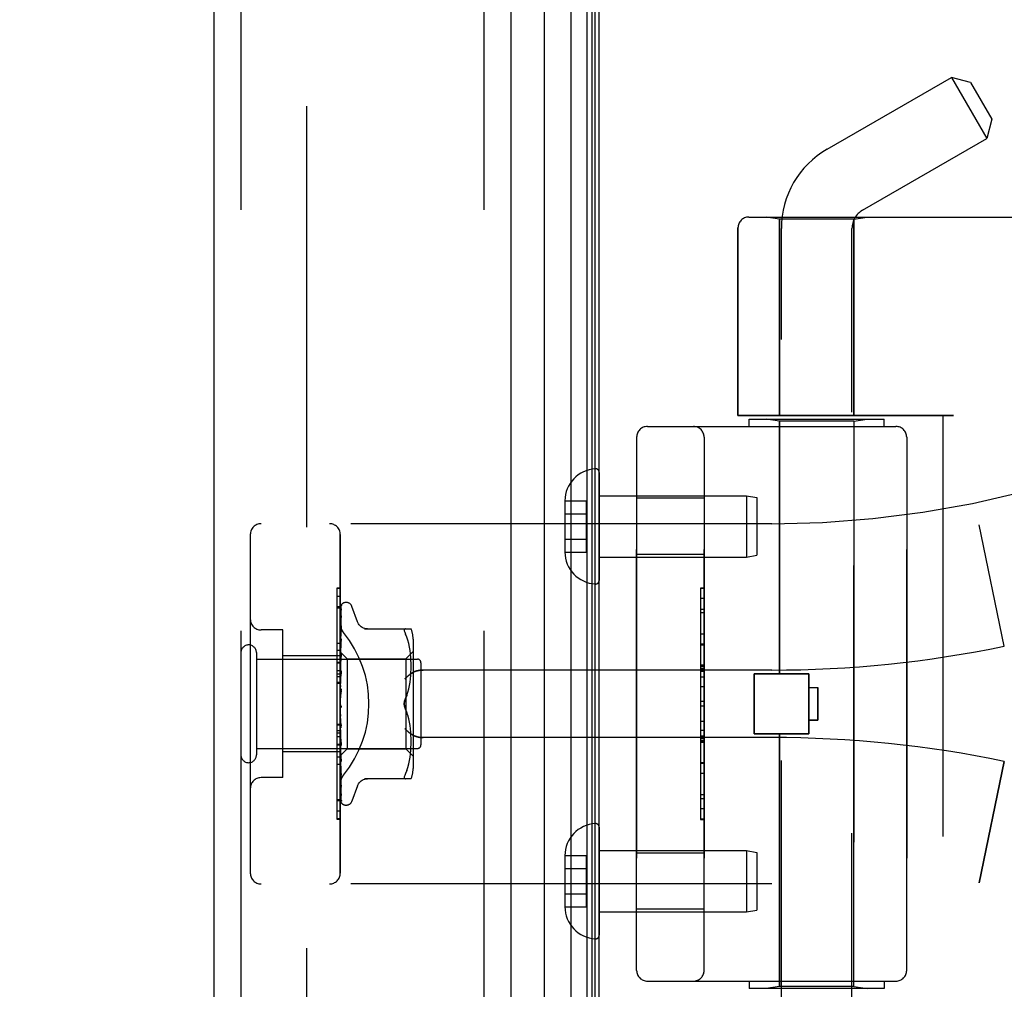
# Model space of a CAD drawing. Header units: inches. Extents: x 0 to 212, y 0 to 138.
# Tile 254 of 256: x 109.89 to 112.63, y 75.9 to 78.6. Entities that reach past the tile are written whole.
import ezdxf

# ---------------------------------------------------------------- set-up
doc = ezdxf.new("R2010")
doc.units = ezdxf.units.IN
doc.header["$LTSCALE"] = 11.6875
doc.header["$MEASUREMENT"] = 0
doc.linetypes.add('HIDDEN', pattern=[0.2, 0.1, -0.1])
doc.layers.get('0').update_dxf_attribs({"linetype": 'CONTINUOUS'})
for name, color, linetype in [('DEFAULT_2', 8, 'HIDDEN'), ('DIMENSIONS', 7, 'CONTINUOUS'), ('LEFTHAND_DOOR_ASSEMBLY', 7, 'CONTINUOUS'), ('RIGHTHAND_DOOR_ASSEMBLY', 7, 'CONTINUOUS')]:
    doc.layers.add(name, color=color, linetype=linetype)
doc.styles.get("Standard").update_dxf_attribs({"font": 'arial.ttf'})
doc.dimstyles.new('DIMSTYLE_1', dxfattribs={"dimtxt": 0.9375, "dimasz": 1.25, "dimexe": 0.09, "dimexo": 0.07, "dimgap": 0.0375, "dimtad": 0, "dimtih": 1, "dimtoh": 1, "dimzin": 4, "dimdsep": 46, "dimtxsty": 'Standard', "dimblk": '_FILLED', "dimblk1": '_FILLED', "dimblk2": '_FILLED', "dimcen": 0.09, "dimadec": 3, "dimazin": 1, "dimtfac": 1, "dimtdec": 3, "dimtofl": 0, "dimtmove": 0, "dimatfit": 3, "dimldrblk": '_FILLED', "dimfxl": 0, "dimtolj": 1, "dimtzin": 4, "dimarcsym": 0})

# ---------------------------------------------------------------- blocks, each defined once
blk = doc.blocks.new('_FILLED')
at = {"color": 0, "linetype": 'ByBlock'}
blk.add_solid([(0, 0), (-1, 0.2), (-1, -0.2)], dxfattribs=at)
blk = doc.blocks.new('*D12')
at = {"layer": 'DIMENSIONS', "color": 2, "linetype": 'Continuous'}
for p, q in [((110.7307, 98.3208), (106.2544, 98.3208)), ((107.3794, 98.3208), (107.3794, 69.2583)), ((107.3794, 38.3208), (107.3794, 67.3833)), ((110.7417, 38.3208), (106.2544, 38.3208))]:
    blk.add_line(p, q, dxfattribs=at)
at = {"layer": 'DIMENSIONS', "color": 2, "linetype": 'Continuous', "xscale": 1.25, "yscale": 1.25, "zscale": 1.25}
for p, rotation in [((107.3794, 98.3208), 90), ((107.3794, 38.3208), 270)]:
    blk.add_blockref('_FILLED', p, dxfattribs=dict(at, rotation=rotation))
at = {"layer": 'DIMENSIONS', "color": 2, "linetype": 'Continuous', "insert": (107.3794, 68.7896), "char_height": 0.9375, "width": 3.276022, "attachment_point": 2, "line_spacing_factor": 0.9}
blk.add_mtext('60.00', dxfattribs=at)

msp = doc.modelspace()

# ---------------------------------------------------------------- linework, layer by layer
at = {"color": 3, "linetype": 'Continuous'}
msp.add_line((111.5017, 38.4248), (111.5017, 98.2168), dxfattribs=at)
at = {"layer": 'DEFAULT_2', "color": 8, "linetype": 'HIDDEN'}
msp.add_line((110.6892, 97.0552), (110.6892, 39.5864), dxfattribs=at)
at = {"layer": 'LEFTHAND_DOOR_ASSEMBLY', "color": 8, "linetype": 'HIDDEN'}
for p, q in [((110.5067, 97.9358), (110.5067, 38.7058)), ((111.1817, 97.9358), (111.1817, 38.7058)), ((111.917, 78.0471), (113.9807, 78.0471)), ((112.0027, 78.0418), (111.9652, 78.0471)), ((112.0027, 78.0418), (112.0027, 77.4958)), ((112.2087, 78.0418), (112.0027, 78.0418)), ((112.2087, 78.0418), (112.2462, 78.0471)), ((112.2087, 78.0418), (112.2087, 77.4958)), ((111.887, 78.0171), (111.887, 77.4958)), ((112.4857, 77.4958), (111.887, 77.4958)), ((112.4557, 77.4958), (112.4557, 75.8958)), ((111.9182, 77.4658), (111.9182, 77.4858)), ((111.9182, 77.4858), (112.2932, 77.4858)), ((112.0027, 77.4805), (111.9652, 77.4858)), ((112.0027, 76.7788), (112.0027, 77.4805)), ((112.2087, 77.4805), (112.0027, 77.4805)), ((112.2087, 77.4805), (112.2462, 77.4858)), ((112.2087, 75.9111), (112.2087, 77.4805)), ((112.2932, 77.4658), (112.2932, 77.4858)), ((111.6357, 77.4658), (112.3257, 77.4658)), ((111.6057, 77.4358), (111.6057, 75.9558)), ((111.7932, 75.9558), (111.7932, 77.4358)), ((112.3557, 77.4358), (112.3557, 75.9558)), ((111.7932, 77.2663), (111.6057, 77.2663)), ((111.9807, 77.1958), (110.5627, 77.1958)), ((110.5327, 77.1658), (110.5327, 76.2258)), ((110.7827, 76.2258), (110.7827, 77.1658)), ((112.6267, 76.8558), (112.5569, 77.1924)), ((111.7932, 77.1103), (111.6057, 77.1103)), ((111.7832, 77.0167), (111.7832, 76.3748)), ((111.7832, 77.0167), (111.7932, 77.0167)), ((111.7932, 77.0165), (111.7832, 77.0165)), ((110.7727, 76.9936), (110.7727, 76.5829)), ((110.7827, 76.9936), (110.7727, 76.9936)), ((110.7827, 76.9651), (110.7727, 76.9651)), ((111.7832, 76.9584), (111.7932, 76.9584)), ((111.7932, 76.9482), (111.7832, 76.9482)), ((110.6227, 76.9008), (110.5627, 76.9008)), ((110.6227, 76.4908), (110.6227, 76.9008)), ((111.7932, 76.8894), (111.7832, 76.8894)), ((110.7827, 76.8438), (110.7727, 76.8438)), ((111.7832, 76.8592), (111.7932, 76.8592)), ((110.7827, 76.8288), (110.6227, 76.8288)), ((110.7827, 76.7877), (110.7727, 76.7877)), ((111.9807, 76.7896), (111.0131, 76.7896)), ((111.7832, 76.8026), (111.7932, 76.8026)), ((111.7832, 76.8024), (111.7932, 76.8024)), ((111.7932, 76.8021), (111.7832, 76.8021)), ((110.7827, 76.7777), (110.7727, 76.7777)), ((110.7827, 76.7705), (110.7727, 76.7705)), ((110.7827, 76.7554), (110.7727, 76.7554)), ((111.9317, 76.6128), (111.9317, 76.7788)), ((111.9317, 76.7788), (112.0837, 76.7788)), ((112.0837, 76.6128), (112.0837, 76.7788)), ((111.7832, 76.7442), (111.7932, 76.7442)), ((112.0837, 76.7408), (112.1087, 76.7408)), ((112.1087, 76.7408), (112.1087, 76.6508)), ((111.7932, 76.7021), (111.7832, 76.7021)), ((112.1087, 76.6508), (112.0837, 76.6508)), ((110.7727, 76.6391), (110.7827, 76.6391)), ((111.7932, 76.6219), (111.7832, 76.6219)), ((111.9807, 76.6021), (111.0131, 76.6021)), ((111.7932, 76.6063), (111.7832, 76.6063)), ((111.7932, 76.5987), (111.7832, 76.5987)), ((111.7932, 76.5933), (111.7832, 76.5933)), ((111.9317, 76.6128), (112.0837, 76.6128)), ((112.0027, 75.9111), (112.0027, 76.6128)), ((110.7727, 76.5829), (110.7827, 76.5829)), ((110.7727, 76.5825), (110.7727, 76.3752)), ((110.7827, 76.5825), (110.7727, 76.5825)), ((110.7827, 76.5808), (110.7727, 76.5808)), ((111.7932, 76.5885), (111.7832, 76.5885)), ((110.7827, 76.5628), (110.6227, 76.5628)), ((110.7827, 76.5274), (110.7727, 76.5274)), ((111.7932, 76.5301), (111.7832, 76.5301)), ((112.6267, 76.5358), (112.5569, 76.1992)), ((110.6227, 76.4908), (110.5627, 76.4908)), ((110.7727, 76.4305), (110.7827, 76.4305)), ((111.7932, 76.4038), (111.7832, 76.4038)), ((110.7827, 76.376), (110.7727, 76.376)), ((110.7727, 76.3752), (110.7827, 76.3752)), ((111.7932, 76.3748), (111.7832, 76.3748)), ((111.7932, 76.2813), (111.6057, 76.2813)), ((111.9807, 76.1958), (110.5627, 76.1958)), ((111.7932, 76.1253), (111.6057, 76.1253)), ((111.6357, 75.9258), (112.3257, 75.9258)), ((111.9182, 75.9258), (111.9182, 75.9058)), ((112.0027, 75.9111), (111.9652, 75.9058)), ((112.2087, 75.9111), (112.0027, 75.9111)), ((112.2087, 75.9111), (112.2462, 75.9058)), ((112.2932, 75.9258), (112.2932, 75.9058)), ((112.2932, 75.9058), (111.9182, 75.9058))]:
    msp.add_line(p, q, dxfattribs=at)
for points in [[(110.7915, 76.8938), (110.791, 76.8944), (110.7906, 76.895), (110.7901, 76.8956), (110.7897, 76.8962), (110.7892, 76.8969), (110.7888, 76.8975), (110.7884, 76.8982), (110.788, 76.8989), (110.7876, 76.8996), (110.7872, 76.9003), (110.7868, 76.901), (110.7864, 76.9018), (110.7861, 76.9025), (110.7857, 76.9033), (110.7854, 76.904), (110.7851, 76.9048), (110.7848, 76.9056), (110.7846, 76.9063), (110.7843, 76.9071), (110.7841, 76.9079), (110.7839, 76.9087), (110.7837, 76.9095), (110.7835, 76.9103), (110.7833, 76.911), (110.7832, 76.9118), (110.7831, 76.9126), (110.783, 76.9134), (110.7829, 76.9141), (110.7828, 76.9149), (110.7828, 76.9157), (110.7827, 76.9164), (110.7827, 76.9172)], [(111.0131, 76.7896), (111.0119, 76.7895), (111.0106, 76.7895), (111.0093, 76.7895), (111.0081, 76.7894), (111.0068, 76.7893), (111.0056, 76.7892), (111.0044, 76.789), (111.0032, 76.7889), (111.002, 76.7887), (111.0008, 76.7885), (110.9997, 76.7883), (110.9986, 76.7881), (110.9975, 76.7878), (110.9964, 76.7876), (110.9954, 76.7873), (110.9944, 76.787), (110.9934, 76.7867), (110.9925, 76.7864), (110.9916, 76.7861), (110.9907, 76.7858), (110.9898, 76.7855), (110.989, 76.7851), (110.9881, 76.7848), (110.9874, 76.7844), (110.9866, 76.784), (110.9859, 76.7837), (110.9851, 76.7833), (110.9845, 76.7829), (110.9838, 76.7825), (110.9831, 76.7821)], [(110.9619, 76.7646), (110.9624, 76.7651), (110.963, 76.7657), (110.9635, 76.7662), (110.964, 76.7668), (110.9646, 76.7674), (110.9652, 76.7679), (110.9657, 76.7685), (110.9663, 76.7691), (110.9669, 76.7696), (110.9675, 76.7702), (110.9682, 76.7708), (110.9688, 76.7713), (110.9694, 76.7719), (110.97, 76.7724), (110.9707, 76.773), (110.9713, 76.7735), (110.972, 76.7741), (110.9726, 76.7746), (110.9733, 76.7752), (110.9739, 76.7757), (110.9746, 76.7762), (110.9753, 76.7767), (110.9759, 76.7772), (110.9766, 76.7777), (110.9773, 76.7782), (110.9779, 76.7787), (110.9786, 76.7791), (110.9792, 76.7796), (110.9799, 76.78), (110.9806, 76.7805), (110.9812, 76.7809), (110.9819, 76.7813), (110.9825, 76.7817), (110.9831, 76.7821)], [(110.9831, 76.6095), (110.9825, 76.6099), (110.9819, 76.6103), (110.9812, 76.6107), (110.9806, 76.6111), (110.9799, 76.6116), (110.9792, 76.612), (110.9786, 76.6125), (110.9779, 76.6129), (110.9773, 76.6134), (110.9766, 76.6139), (110.9759, 76.6144), (110.9753, 76.6149), (110.9746, 76.6154), (110.9739, 76.6159), (110.9733, 76.6164), (110.9726, 76.617), (110.972, 76.6175), (110.9713, 76.6181), (110.9707, 76.6186), (110.97, 76.6192), (110.9694, 76.6197), (110.9688, 76.6203), (110.9682, 76.6208), (110.9675, 76.6214), (110.9669, 76.622), (110.9663, 76.6225), (110.9657, 76.6231), (110.9652, 76.6237), (110.9646, 76.6242), (110.964, 76.6248), (110.9635, 76.6254), (110.963, 76.6259), (110.9624, 76.6265), (110.9619, 76.6271)], [(110.9831, 76.6095), (110.9838, 76.6091), (110.9845, 76.6087), (110.9851, 76.6083), (110.9859, 76.6079), (110.9866, 76.6076), (110.9874, 76.6072), (110.9881, 76.6068), (110.989, 76.6065), (110.9898, 76.6061), (110.9907, 76.6058), (110.9916, 76.6055), (110.9925, 76.6052), (110.9934, 76.6049), (110.9944, 76.6046), (110.9954, 76.6043), (110.9964, 76.604), (110.9975, 76.6038), (110.9986, 76.6035), (110.9997, 76.6033), (111.0008, 76.6031), (111.002, 76.6029), (111.0032, 76.6027), (111.0044, 76.6026), (111.0056, 76.6024), (111.0068, 76.6023), (111.0081, 76.6022), (111.0093, 76.6021), (111.0106, 76.6021), (111.0119, 76.6021), (111.0131, 76.6021)], [(110.7827, 76.4744), (110.7827, 76.4752), (110.7828, 76.4759), (110.7828, 76.4767), (110.7829, 76.4775), (110.783, 76.4782), (110.7831, 76.479), (110.7832, 76.4798), (110.7833, 76.4806), (110.7835, 76.4813), (110.7837, 76.4821), (110.7839, 76.4829), (110.7841, 76.4837), (110.7843, 76.4845), (110.7846, 76.4853), (110.7848, 76.486), (110.7851, 76.4868), (110.7854, 76.4876), (110.7857, 76.4883), (110.7861, 76.4891), (110.7864, 76.4898), (110.7868, 76.4906), (110.7872, 76.4913), (110.7876, 76.492), (110.788, 76.4927), (110.7884, 76.4934), (110.7888, 76.4941), (110.7892, 76.4947), (110.7897, 76.4954), (110.7901, 76.496), (110.7906, 76.4966), (110.791, 76.4972), (110.7915, 76.4978)]]:
    msp.add_lwpolyline(points, dxfattribs=at)
for centre, radius, start, end in [((111.917, 78.0171), 0.03, 90, 180), ((111.9807, 79.9709), 2.7751, 270, 316.1116), ((111.6357, 77.4358), 0.03, 90, 180), ((111.7632, 77.4358), 0.03, 0, 90), ((112.3257, 77.4358), 0.03, 0, 90), ((110.5627, 77.1658), 0.03, 90, 180), ((110.7527, 77.1658), 0.03, 0, 90), ((110.5627, 76.9308), 0.03, 180, 270), ((111.9807, 79.9709), 3.1814, 270, 281.7157), ((111.9807, 73.4207), 3.1814, 78.2843, 90), ((110.5627, 76.4608), 0.03, 90, 180), ((110.5627, 76.2258), 0.03, 180, 270), ((110.7527, 76.2258), 0.03, 270, 360), ((111.9807, 73.4207), 2.7751, 43.8884, 90), ((111.6357, 75.9558), 0.03, 180, 270), ((111.7632, 75.9558), 0.03, 270, 360), ((112.3257, 75.9558), 0.03, 270, 360)]:
    msp.add_arc(centre, radius, start, end, dxfattribs=at)
msp.add_ellipse((110.5497, 76.6958), major_axis=(0, 0.3125), ratio=1, start_param=-2.256904, end_param=-0.884689, dxfattribs=at)
at = {"layer": 'RIGHTHAND_DOOR_ASSEMBLY', "color": 7, "linetype": 'Continuous'}
for p, q in [((111.424, 38.6554), (111.424, 97.9862)), ((111.4674, 97.9772), (111.4674, 38.6644)), ((111.3488, 97.9578), (111.3488, 38.6838)), ((111.4811, 97.9705), (111.4811, 38.6711)), ((111.4898, 97.9681), (111.4898, 38.6735))]:
    msp.add_line(p, q, dxfattribs=at)
at = {"layer": 'RIGHTHAND_DOOR_ASSEMBLY', "color": 3, "linetype": 'Continuous'}
for p, q in [((110.4317, 97.9358), (110.4317, 38.7058)), ((111.2567, 97.9358), (111.2567, 38.7058))]:
    msp.add_line(p, q, dxfattribs=at)
at = {"layer": 'RIGHTHAND_DOOR_ASSEMBLY', "color": 8, "linetype": 'HIDDEN'}
for p, q in [((110.5067, 97.9358), (110.5067, 38.7058)), ((111.1817, 97.9358), (111.1817, 38.7058)), ((112.1347, 78.2358), (112.4798, 78.435)), ((112.4798, 78.435), (112.5778, 78.2653)), ((112.5331, 78.4208), (112.4798, 78.435)), ((112.5331, 78.4208), (112.5921, 78.3186)), ((112.5921, 78.3186), (112.5778, 78.2653)), ((112.2327, 78.066), (112.5778, 78.2653)), ((111.917, 78.0471), (113.9807, 78.0471)), ((112.0027, 78.0418), (111.9652, 78.0471)), ((112.0027, 77.4958), (112.0027, 78.0418)), ((112.2087, 78.0418), (112.0027, 78.0418)), ((112.2087, 78.0418), (112.2462, 78.0471)), ((112.2087, 77.4958), (112.2087, 78.0418)), ((111.887, 77.4958), (111.887, 78.0171)), ((112.0077, 75.3693), (112.0077, 78.0158)), ((112.2037, 75.1678), (112.2037, 78.0158)), ((111.887, 77.4958), (112.4857, 77.4958)), ((112.4557, 77.4958), (112.4557, 75.8958)), ((111.9182, 77.4658), (111.9182, 77.4858)), ((111.9182, 77.4858), (112.2932, 77.4858)), ((112.0027, 77.4805), (111.9652, 77.4858)), ((112.0027, 77.4805), (112.0027, 76.7788)), ((112.2087, 77.4805), (112.0027, 77.4805)), ((112.2087, 77.4805), (112.2462, 77.4858)), ((112.2087, 77.4805), (112.2087, 75.9111)), ((112.2932, 77.4658), (112.2932, 77.4858)), ((111.6357, 77.4658), (112.3257, 77.4658)), ((111.6057, 75.9558), (111.6057, 77.4358)), ((111.7932, 77.4358), (111.7932, 75.9558)), ((112.3557, 75.9558), (112.3557, 77.4358)), ((111.5017, 77.3382), (111.5017, 77.0384)), ((111.4062, 77.2594), (111.4062, 77.2583)), ((111.4062, 77.2594), (111.4662, 77.2594)), ((111.4062, 77.2583), (111.4062, 77.1183)), ((111.4662, 77.1172), (111.4662, 77.2594)), ((111.5017, 77.2733), (111.9109, 77.2733)), ((111.7932, 77.2663), (111.6057, 77.2663)), ((111.9109, 77.2733), (111.9109, 77.1033)), ((111.9109, 77.2733), (111.9392, 77.2683)), ((111.9392, 77.2683), (111.9392, 77.1083)), ((111.4062, 77.2233), (111.4662, 77.2233)), ((111.9807, 77.1958), (110.5627, 77.1958)), ((110.5327, 77.1658), (110.5327, 76.2258)), ((110.7827, 77.1658), (110.7827, 76.2258)), ((112.6267, 76.8558), (112.5569, 77.1924)), ((111.4062, 77.1533), (111.4662, 77.1533)), ((111.4062, 77.1183), (111.4062, 77.1172)), ((111.4062, 77.1172), (111.4662, 77.1172)), ((111.5017, 77.1033), (111.9109, 77.1033)), ((111.7932, 77.1103), (111.6057, 77.1103)), ((111.9109, 77.1033), (111.9392, 77.1083)), ((110.7727, 77.0164), (110.7727, 76.8091)), ((110.7827, 77.0164), (110.7727, 77.0164)), ((110.7827, 77.0156), (110.7727, 77.0156)), ((111.7832, 77.0168), (111.7832, 76.3749)), ((111.7932, 77.0168), (111.7832, 77.0168)), ((110.7992, 76.9771), (110.7984, 76.9771)), ((111.7932, 76.9878), (111.7832, 76.9878)), ((110.7827, 76.9611), (110.7727, 76.9611)), ((110.7835, 76.8386), (110.7854, 76.9674)), ((110.7835, 76.8386), (110.7854, 76.9668)), ((110.7835, 76.8335), (110.7854, 76.9582)), ((110.7835, 76.8334), (110.7854, 76.9564)), ((110.7854, 76.9574), (110.7847, 76.9562)), ((110.7861, 76.9697), (110.7857, 76.969)), ((110.8303, 76.9238), (110.8149, 76.9661)), ((110.7835, 76.8234), (110.7854, 76.9395)), ((110.7835, 76.8232), (110.7854, 76.9366)), ((110.7854, 76.9395), (110.7854, 76.9399)), ((110.7854, 76.9366), (110.7854, 76.9371)), ((110.6227, 76.9008), (110.5627, 76.9008)), ((110.6227, 76.4908), (110.6227, 76.9008)), ((110.7833, 76.8954), (110.7827, 76.8897)), ((110.7842, 76.9024), (110.7833, 76.8954)), ((110.7835, 76.8087), (110.7854, 76.912)), ((110.7835, 76.8084), (110.7854, 76.9081)), ((110.7854, 76.912), (110.7854, 76.912)), ((110.7854, 76.912), (110.7854, 76.912)), ((110.7854, 76.9081), (110.7854, 76.9081)), ((110.85, 76.9041), (110.9792, 76.9041)), ((110.9616, 76.9034), (110.9625, 76.9039)), ((110.9638, 76.9041), (110.9625, 76.9039)), ((110.7846, 76.8693), (110.7833, 76.8571)), ((110.7835, 76.7899), (110.7854, 76.8766)), ((110.7835, 76.7895), (110.7854, 76.8718)), ((110.7854, 76.8765), (110.7846, 76.8693)), ((110.7854, 76.8766), (110.7854, 76.8765)), ((110.9674, 76.8811), (110.9638, 76.8896)), ((110.9705, 76.8722), (110.9674, 76.8811)), ((110.973, 76.8629), (110.9705, 76.8723)), ((110.9847, 76.8754), (110.9847, 76.5162)), ((110.5497, 76.8378), (110.5497, 76.5538)), ((110.7727, 76.8642), (110.7827, 76.8642)), ((110.7833, 76.8571), (110.7827, 76.8508)), ((110.7827, 76.8401), (110.8017, 76.8211)), ((110.7835, 76.8386), (110.7835, 76.8387)), ((110.7835, 76.8386), (110.7835, 76.8386)), ((110.9647, 76.8211), (110.9847, 76.8411)), ((110.975, 76.8533), (110.973, 76.8629)), ((110.9765, 76.8438), (110.975, 76.8534)), ((110.9776, 76.8344), (110.9765, 76.8438)), ((111.7932, 76.8615), (111.7832, 76.8615)), ((110.5497, 76.8198), (110.9967, 76.8198)), ((110.7827, 76.8288), (110.6227, 76.8288)), ((110.7827, 76.8108), (110.7727, 76.8108)), ((110.7827, 76.8365), (110.7835, 76.8336)), ((110.7827, 76.828), (110.7835, 76.8235)), ((110.7827, 76.8196), (110.7835, 76.8232)), ((110.7841, 76.8219), (110.7827, 76.8063)), ((110.7827, 76.8146), (110.7835, 76.8088)), ((110.7835, 76.7676), (110.7854, 76.8347)), ((110.7835, 76.8334), (110.7835, 76.8336)), ((110.7835, 76.8335), (110.7835, 76.8334)), ((110.7835, 76.7672), (110.7854, 76.8292)), ((110.7835, 76.8232), (110.7835, 76.8235)), ((110.7835, 76.8234), (110.7835, 76.8232)), ((110.7853, 76.8344), (110.7841, 76.8219)), ((110.7854, 76.8347), (110.7853, 76.8344)), ((110.8017, 76.8211), (110.8017, 76.5706)), ((110.8017, 76.8211), (110.9647, 76.8211)), ((110.9647, 76.8211), (110.9647, 76.5706)), ((110.9784, 76.8255), (110.9776, 76.8345)), ((110.9789, 76.8168), (110.9784, 76.8256)), ((110.9791, 76.8085), (110.9789, 76.8169)), ((111.0067, 76.8098), (111.0067, 76.5818)), ((110.7727, 76.8091), (110.7827, 76.8091)), ((110.7727, 76.8087), (110.7727, 76.398)), ((110.7827, 76.8087), (110.7727, 76.8087)), ((110.7827, 76.8033), (110.7835, 76.8084)), ((110.7827, 76.797), (110.7835, 76.79)), ((110.7827, 76.7832), (110.7835, 76.7896)), ((110.7853, 76.7874), (110.7827, 76.7579)), ((110.7835, 76.8084), (110.7835, 76.8088)), ((110.7835, 76.8087), (110.7835, 76.8084)), ((110.7835, 76.7895), (110.7835, 76.79)), ((110.7835, 76.7899), (110.7835, 76.7896)), ((110.7835, 76.7428), (110.7854, 76.7877)), ((110.7854, 76.7877), (110.7853, 76.7874)), ((110.9784, 76.7742), (110.9789, 76.7833)), ((110.9789, 76.7831), (110.9791, 76.7919)), ((110.9792, 76.8001), (110.9791, 76.8086)), ((110.9791, 76.7917), (110.9792, 76.8003)), ((111.9807, 76.7896), (111.0131, 76.7896)), ((111.7932, 76.8031), (111.7832, 76.8031)), ((111.7932, 76.7983), (111.7832, 76.7983)), ((111.7932, 76.7929), (111.7832, 76.7929)), ((111.7932, 76.7853), (111.7832, 76.7853)), ((110.7827, 76.7757), (110.7835, 76.7678)), ((110.7827, 76.7599), (110.7835, 76.7673)), ((110.7835, 76.7422), (110.7854, 76.7817)), ((110.7835, 76.7675), (110.7835, 76.7678)), ((110.7835, 76.7676), (110.7835, 76.7673)), ((110.7835, 76.7672), (110.7835, 76.7675)), ((110.975, 76.7464), (110.9765, 76.756)), ((110.9765, 76.7558), (110.9776, 76.7653)), ((110.9776, 76.7651), (110.9784, 76.7744)), ((111.7932, 76.7697), (111.7832, 76.7697)), ((111.9317, 76.7788), (111.9317, 76.6128)), ((112.0837, 76.7788), (111.9317, 76.7788)), ((112.0837, 76.7788), (112.0837, 76.6128)), ((110.7827, 76.7525), (110.7727, 76.7525)), ((110.7827, 76.7515), (110.7835, 76.743)), ((110.7827, 76.7342), (110.7835, 76.7425)), ((110.7853, 76.7372), (110.7827, 76.7072)), ((110.7835, 76.7422), (110.7835, 76.743)), ((110.7835, 76.7428), (110.7835, 76.7425)), ((110.9705, 76.7278), (110.973, 76.7371)), ((110.973, 76.7371), (110.975, 76.7466)), ((112.0837, 76.7408), (112.1087, 76.7408)), ((112.1087, 76.6508), (112.1087, 76.7408)), ((110.7827, 76.7253), (110.7835, 76.7165)), ((110.7835, 76.7153), (110.784, 76.72)), ((110.9675, 76.719), (110.9638, 76.7104)), ((110.7827, 76.6981), (110.7835, 76.6892)), ((110.7827, 76.6923), (110.7829, 76.6919)), ((110.7827, 76.6798), (110.7835, 76.6887)), ((110.7835, 76.6905), (110.7843, 76.6895)), ((110.9675, 76.6726), (110.9638, 76.6812)), ((111.7932, 76.6895), (111.7832, 76.6895)), ((110.7827, 76.6708), (110.7835, 76.6622)), ((110.7827, 76.653), (110.7835, 76.6617)), ((110.7853, 76.629), (110.7827, 76.6589)), ((110.7835, 76.6626), (110.7835, 76.6617)), ((110.7853, 76.635), (110.7835, 76.6626)), ((110.7835, 76.662), (110.7835, 76.6622)), ((110.7854, 76.6288), (110.7835, 76.662)), ((110.9705, 76.6637), (110.9674, 76.6726)), ((110.973, 76.6545), (110.9705, 76.6638)), ((110.975, 76.645), (110.973, 76.6545)), ((111.7832, 76.6474), (111.7932, 76.6474)), ((112.0837, 76.6508), (112.1087, 76.6508)), ((110.7827, 76.6362), (110.7727, 76.6362)), ((110.7827, 76.6211), (110.7727, 76.6211)), ((110.7827, 76.6443), (110.7835, 76.6364)), ((110.7827, 76.6277), (110.7835, 76.6359)), ((110.7827, 76.6197), (110.7835, 76.6128)), ((110.7835, 76.6366), (110.7835, 76.6359)), ((110.7854, 76.5856), (110.7835, 76.6366)), ((110.7835, 76.6361), (110.7835, 76.6364)), ((110.7854, 76.5799), (110.7835, 76.6361)), ((110.7853, 76.629), (110.7854, 76.6288)), ((110.9765, 76.6356), (110.975, 76.6452)), ((110.9776, 76.6263), (110.9765, 76.6358)), ((110.9784, 76.6172), (110.9776, 76.6265)), ((110.7827, 76.6139), (110.7727, 76.6139)), ((110.7827, 76.6039), (110.7727, 76.6039)), ((110.7827, 76.6048), (110.7835, 76.6124)), ((110.7827, 76.6091), (110.7853, 76.5802)), ((110.7827, 76.5979), (110.7835, 76.5921)), ((110.7827, 76.5853), (110.7835, 76.5918)), ((110.7854, 76.5404), (110.7835, 76.6129)), ((110.7835, 76.6129), (110.7835, 76.6124)), ((110.7835, 76.6125), (110.7835, 76.6128)), ((110.7854, 76.5352), (110.7835, 76.6125)), ((110.7854, 76.5008), (110.7835, 76.5922)), ((110.7835, 76.5922), (110.7835, 76.5918)), ((110.7835, 76.5918), (110.7835, 76.5921)), ((110.7854, 76.4964), (110.7835, 76.5918)), ((110.9789, 76.6083), (110.9784, 76.6174)), ((110.9791, 76.5997), (110.9789, 76.6085)), ((110.9792, 76.5913), (110.9791, 76.5999)), ((110.9791, 76.583), (110.9792, 76.5915)), ((111.9807, 76.6021), (111.0131, 76.6021)), ((112.0837, 76.6128), (111.9317, 76.6128)), ((112.0027, 76.6128), (112.0027, 75.9111)), ((110.5497, 76.5718), (110.9967, 76.5718)), ((110.7827, 76.5796), (110.7835, 76.5752)), ((110.7827, 76.5697), (110.7835, 76.5749)), ((110.7827, 76.5656), (110.7835, 76.5627)), ((110.7854, 76.4682), (110.7835, 76.5753)), ((110.7835, 76.5753), (110.7835, 76.5749)), ((110.7835, 76.575), (110.7835, 76.5752)), ((110.7854, 76.4648), (110.7835, 76.575)), ((110.7835, 76.5523), (110.8017, 76.5706)), ((110.7853, 76.5802), (110.7854, 76.5799)), ((110.8017, 76.5706), (110.9647, 76.5706)), ((110.9647, 76.5706), (110.9847, 76.5506)), ((110.9776, 76.5571), (110.9784, 76.5661)), ((110.9784, 76.566), (110.9789, 76.5748)), ((110.9789, 76.5747), (110.9791, 76.5832)), ((111.7932, 76.5895), (111.7832, 76.5895)), ((111.7832, 76.5892), (111.7932, 76.5892)), ((111.7832, 76.589), (111.7932, 76.589)), ((110.7827, 76.5628), (110.6227, 76.5628)), ((110.7827, 76.5478), (110.7727, 76.5478)), ((110.7827, 76.5588), (110.7835, 76.5625)), ((110.7827, 76.5516), (110.7835, 76.5523)), ((110.7854, 76.4439), (110.7835, 76.5627)), ((110.7835, 76.5627), (110.7835, 76.5625)), ((110.7835, 76.5625), (110.7835, 76.5627)), ((110.7854, 76.4416), (110.7835, 76.5625)), ((110.7854, 76.4276), (110.7835, 76.555)), ((110.7835, 76.555), (110.7835, 76.5549)), ((110.7835, 76.5549), (110.7835, 76.555)), ((110.7835, 76.5523), (110.7835, 76.5523)), ((110.7854, 76.4232), (110.7835, 76.5523)), ((110.7841, 76.5474), (110.7853, 76.5354)), ((110.973, 76.5287), (110.975, 76.5383)), ((110.975, 76.5382), (110.9765, 76.5478)), ((110.9765, 76.5478), (110.9776, 76.5572)), ((110.7827, 76.5206), (110.7833, 76.5146)), ((110.7833, 76.5146), (110.7842, 76.507)), ((110.7853, 76.5354), (110.7854, 76.5352)), ((110.9674, 76.5105), (110.9638, 76.5021)), ((110.9674, 76.5105), (110.9705, 76.5194)), ((110.9705, 76.5193), (110.973, 76.5287)), ((111.7832, 76.5324), (111.7932, 76.5324)), ((112.5569, 76.1992), (112.6267, 76.5358)), ((110.6227, 76.4908), (110.5627, 76.4908)), ((110.7854, 76.4965), (110.7854, 76.4964)), ((110.9792, 76.4875), (110.85, 76.4875)), ((111.7932, 76.5022), (111.7832, 76.5022)), ((110.7854, 76.4646), (110.7854, 76.4648)), ((110.8303, 76.4678), (110.8149, 76.4255)), ((110.7854, 76.4409), (110.7854, 76.4416)), ((111.7932, 76.4434), (111.7832, 76.4434)), ((111.7832, 76.4332), (111.7932, 76.4332)), ((110.7827, 76.4265), (110.7727, 76.4265)), ((110.7868, 76.4193), (110.787, 76.4191)), ((110.7992, 76.4146), (110.7984, 76.4146)), ((110.7827, 76.398), (110.7727, 76.398)), ((111.7932, 76.3751), (111.7832, 76.3751)), ((111.7832, 76.3749), (111.7932, 76.3749)), ((111.5017, 76.3532), (111.5017, 76.0534)), ((111.4062, 76.2744), (111.4062, 76.2733)), ((111.4062, 76.2744), (111.4662, 76.2744)), ((111.4062, 76.2733), (111.4062, 76.1333)), ((111.4662, 76.1322), (111.4662, 76.2744)), ((111.5017, 76.2883), (111.9109, 76.2883)), ((111.7932, 76.2813), (111.6057, 76.2813)), ((111.9109, 76.2883), (111.9109, 76.1183)), ((111.9109, 76.2883), (111.9392, 76.2833)), ((111.9392, 76.2833), (111.9392, 76.1233)), ((111.4062, 76.2383), (111.4662, 76.2383)), ((111.9807, 76.1958), (110.5627, 76.1958)), ((111.4062, 76.1683), (111.4662, 76.1683)), ((111.4062, 76.1333), (111.4062, 76.1322)), ((111.4062, 76.1322), (111.4662, 76.1322)), ((111.5017, 76.1183), (111.9109, 76.1183)), ((111.7932, 76.1253), (111.6057, 76.1253)), ((111.9109, 76.1183), (111.9392, 76.1233)), ((111.6357, 75.9258), (112.3257, 75.9258)), ((111.9182, 75.9258), (111.9182, 75.9058)), ((112.0027, 75.9111), (111.9652, 75.9058)), ((112.2087, 75.9111), (112.0027, 75.9111)), ((112.2087, 75.9111), (112.2462, 75.9058)), ((112.2932, 75.9258), (112.2932, 75.9058)), ((112.2932, 75.9058), (111.9182, 75.9058))]:
    msp.add_line(p, q, dxfattribs=at)
for points in [[(110.7861, 76.9702), (110.7856, 76.9693), (110.785, 76.968), (110.7845, 76.9666), (110.784, 76.9651), (110.7835, 76.9636), (110.7831, 76.962), (110.7827, 76.9604)], [(110.7857, 76.969), (110.7854, 76.9687), (110.7851, 76.9683), (110.7849, 76.9679), (110.7846, 76.9674), (110.7843, 76.9669), (110.7839, 76.9663), (110.7836, 76.9657), (110.7833, 76.9651), (110.7831, 76.9645), (110.7828, 76.9638), (110.7827, 76.9636)], [(110.7836, 76.968), (110.7835, 76.9679), (110.7831, 76.967), (110.7827, 76.966)], [(110.7855, 76.9593), (110.7852, 76.9579), (110.7847, 76.9559), (110.7843, 76.9538), (110.7838, 76.9517), (110.7834, 76.9495), (110.783, 76.9472), (110.7827, 76.9454)], [(110.7847, 76.9562), (110.7844, 76.9557), (110.7841, 76.9551), (110.7839, 76.9546), (110.7836, 76.954), (110.7833, 76.9533), (110.783, 76.9527), (110.7828, 76.952), (110.7827, 76.9519)], [(110.7854, 76.9674), (110.7854, 76.9681), (110.7855, 76.9687), (110.7857, 76.9692), (110.7858, 76.9697), (110.7861, 76.9702)], [(110.7854, 76.9668), (110.7854, 76.9673), (110.7855, 76.9679), (110.7856, 76.9684), (110.7858, 76.9689), (110.7859, 76.9693), (110.7861, 76.9695), (110.7862, 76.9697), (110.7862, 76.9697)], [(110.7854, 76.9582), (110.7854, 76.9586), (110.7855, 76.9591), (110.7855, 76.9593)], [(110.7856, 76.9578), (110.7856, 76.9578), (110.7856, 76.9579), (110.7856, 76.9578), (110.7855, 76.9576), (110.7854, 76.9574)], [(110.7854, 76.9564), (110.7854, 76.9569), (110.7855, 76.9573), (110.7855, 76.9576), (110.7856, 76.9578)], [(110.7862, 76.9697), (110.7862, 76.9698), (110.7861, 76.9697)], [(110.7854, 76.9399), (110.7851, 76.938), (110.7846, 76.9351), (110.7842, 76.9323), (110.7838, 76.9294), (110.7834, 76.9265), (110.783, 76.9236), (110.7827, 76.9216)], [(110.7842, 76.9344), (110.7839, 76.9338), (110.7835, 76.933), (110.7832, 76.9323), (110.7829, 76.9315), (110.7827, 76.931)], [(110.7854, 76.9371), (110.7854, 76.9371), (110.7854, 76.937), (110.7853, 76.9368), (110.7852, 76.9365), (110.785, 76.9361), (110.7848, 76.9356), (110.7842, 76.9344)], [(110.8579, 76.9041), (110.8542, 76.9044), (110.8505, 76.9051), (110.847, 76.9062), (110.8436, 76.9079), (110.8404, 76.9099), (110.8376, 76.9123), (110.8351, 76.9151), (110.8329, 76.9181), (110.8312, 76.9214), (110.8304, 76.9233)], [(110.7827, 76.9172), (110.7827, 76.9164), (110.7828, 76.9157), (110.7828, 76.9149), (110.7829, 76.9141), (110.783, 76.9134), (110.7831, 76.9126), (110.7832, 76.9118), (110.7833, 76.911), (110.7835, 76.9103), (110.7837, 76.9095), (110.7839, 76.9087), (110.7841, 76.9079), (110.7843, 76.9071), (110.7846, 76.9063), (110.7848, 76.9056), (110.7851, 76.9048), (110.7854, 76.904), (110.7857, 76.9033), (110.7861, 76.9025), (110.7864, 76.9018), (110.7868, 76.901), (110.7872, 76.9003), (110.7876, 76.8996), (110.788, 76.8989), (110.7884, 76.8982), (110.7888, 76.8975), (110.7892, 76.8969), (110.7897, 76.8962), (110.7901, 76.8956), (110.7906, 76.895), (110.791, 76.8944), (110.7915, 76.8938)], [(110.7854, 76.9081), (110.7854, 76.9081), (110.7853, 76.908), (110.7853, 76.9077), (110.7851, 76.9073), (110.7849, 76.9068), (110.7847, 76.9062), (110.7844, 76.9055), (110.784, 76.9048), (110.7837, 76.904), (110.7833, 76.9032), (110.783, 76.9023), (110.7827, 76.9017)], [(110.7854, 76.912), (110.785, 76.9095), (110.7842, 76.9024)], [(110.9616, 76.9034), (110.9609, 76.9026), (110.9605, 76.9015), (110.9604, 76.9002), (110.9605, 76.8987), (110.9609, 76.8969), (110.9616, 76.8947), (110.9625, 76.8923), (110.9638, 76.8896)], [(110.7836, 76.867), (110.7832, 76.8662), (110.7829, 76.8654), (110.7827, 76.865)], [(110.7854, 76.8718), (110.7853, 76.8716), (110.7853, 76.8713), (110.7852, 76.8709), (110.785, 76.8704), (110.7848, 76.8698), (110.7845, 76.8691), (110.7842, 76.8684), (110.7836, 76.867)], [(110.7827, 76.84), (110.7829, 76.8397), (110.7831, 76.8394), (110.7833, 76.839), (110.7835, 76.8387)], [(110.7827, 76.8397), (110.783, 76.8394), (110.7832, 76.8391), (110.7834, 76.8389), (110.7835, 76.8387), (110.7835, 76.8386), (110.7835, 76.8386)], [(110.7827, 76.839), (110.783, 76.8388), (110.7832, 76.8387), (110.7834, 76.8386), (110.7835, 76.8386), (110.7835, 76.8386), (110.7835, 76.8386)], [(110.7827, 76.8382), (110.7829, 76.8384), (110.7831, 76.8385), (110.7833, 76.8386), (110.7835, 76.8386)], [(110.7827, 76.8351), (110.783, 76.8347), (110.7832, 76.8343), (110.7834, 76.834), (110.7835, 76.8338), (110.7835, 76.8336), (110.7835, 76.8335)], [(110.7827, 76.8314), (110.7829, 76.8319), (110.7831, 76.8324), (110.7833, 76.8329), (110.7835, 76.8334)], [(110.7827, 76.8332), (110.783, 76.8331), (110.7832, 76.8331), (110.7834, 76.8331), (110.7835, 76.8332), (110.7835, 76.8334)], [(110.7827, 76.8255), (110.783, 76.825), (110.7832, 76.8246), (110.7834, 76.8242), (110.7835, 76.8238), (110.7835, 76.8235), (110.7835, 76.8234)], [(110.7841, 76.8253), (110.7834, 76.8239), (110.7831, 76.8231), (110.7827, 76.8223)], [(110.7827, 76.8225), (110.783, 76.8225), (110.7832, 76.8226), (110.7834, 76.8227), (110.7835, 76.8229), (110.7835, 76.8232)], [(110.7827, 76.8112), (110.783, 76.8107), (110.7832, 76.8101), (110.7834, 76.8097), (110.7835, 76.8092), (110.7835, 76.8088), (110.7835, 76.8087)], [(110.7854, 76.8292), (110.7854, 76.8291), (110.7853, 76.8286), (110.7852, 76.8281), (110.785, 76.8275), (110.7848, 76.8268), (110.7845, 76.8261), (110.7841, 76.8253)], [(110.7827, 76.8071), (110.783, 76.8072), (110.7832, 76.8074), (110.7834, 76.8077), (110.7835, 76.808), (110.7835, 76.8084)], [(110.7827, 76.7928), (110.783, 76.7922), (110.7832, 76.7916), (110.7834, 76.791), (110.7835, 76.7905), (110.7835, 76.79), (110.7835, 76.7899)], [(110.7827, 76.7877), (110.783, 76.788), (110.7832, 76.7883), (110.7834, 76.7886), (110.7835, 76.789), (110.7835, 76.7895)], [(110.9831, 76.7821), (110.9838, 76.7825), (110.9845, 76.7829), (110.9851, 76.7833), (110.9859, 76.7837), (110.9866, 76.784), (110.9874, 76.7844), (110.9881, 76.7848), (110.989, 76.7851), (110.9898, 76.7855), (110.9907, 76.7858), (110.9916, 76.7861), (110.9925, 76.7864), (110.9934, 76.7867), (110.9944, 76.787), (110.9954, 76.7873), (110.9964, 76.7876), (110.9975, 76.7878), (110.9986, 76.7881), (110.9997, 76.7883), (111.0008, 76.7885), (111.002, 76.7887), (111.0032, 76.7889), (111.0044, 76.789), (111.0056, 76.7892), (111.0068, 76.7893), (111.0081, 76.7894), (111.0093, 76.7895), (111.0106, 76.7895), (111.0119, 76.7895), (111.0131, 76.7896)], [(110.7854, 76.7817), (110.7853, 76.7811), (110.7852, 76.7804), (110.785, 76.7797), (110.7847, 76.7791), (110.7844, 76.7784), (110.7841, 76.7777), (110.7838, 76.7771), (110.7834, 76.7765), (110.7831, 76.7759), (110.7828, 76.7753), (110.7827, 76.7752)], [(110.7827, 76.7708), (110.783, 76.7702), (110.7832, 76.7696), (110.7834, 76.769), (110.7835, 76.7684), (110.7835, 76.7678), (110.7835, 76.7676)], [(110.7827, 76.765), (110.783, 76.7653), (110.7832, 76.7657), (110.7833, 76.7661), (110.7834, 76.7666), (110.7835, 76.767), (110.7835, 76.7672)], [(110.9831, 76.7821), (110.9825, 76.7817), (110.9819, 76.7813), (110.9812, 76.7809), (110.9806, 76.7805), (110.9799, 76.78), (110.9792, 76.7796), (110.9786, 76.7791), (110.9779, 76.7787), (110.9773, 76.7782), (110.9766, 76.7777), (110.9759, 76.7772), (110.9753, 76.7767), (110.9746, 76.7762), (110.9739, 76.7757), (110.9733, 76.7752), (110.9726, 76.7746), (110.972, 76.7741), (110.9713, 76.7735), (110.9707, 76.773), (110.97, 76.7724), (110.9694, 76.7719), (110.9688, 76.7713), (110.9682, 76.7708), (110.9675, 76.7702), (110.9669, 76.7696), (110.9663, 76.7691), (110.9657, 76.7685), (110.9652, 76.7679), (110.9646, 76.7674), (110.964, 76.7668), (110.9635, 76.7662), (110.963, 76.7657), (110.9624, 76.7651), (110.9619, 76.7646)], [(110.7827, 76.7461), (110.783, 76.7455), (110.7832, 76.7449), (110.7834, 76.7443), (110.7835, 76.7436), (110.7835, 76.7431), (110.7835, 76.7428)], [(110.7827, 76.7398), (110.783, 76.7403), (110.7832, 76.7407), (110.7834, 76.7413), (110.7835, 76.7418), (110.7835, 76.7422)], [(110.7853, 76.7308), (110.7853, 76.7304), (110.7851, 76.7297), (110.7849, 76.7291), (110.7846, 76.7285), (110.7844, 76.728), (110.7841, 76.7275), (110.7838, 76.7271), (110.7836, 76.7267), (110.7833, 76.7263), (110.7831, 76.7259), (110.7828, 76.7255), (110.7827, 76.7254)], [(110.784, 76.72), (110.785, 76.7281), (110.7853, 76.7307)], [(110.9638, 76.7104), (110.9674, 76.719), (110.9705, 76.7279)], [(110.7827, 76.7196), (110.783, 76.719), (110.7832, 76.7184), (110.7834, 76.7178), (110.7835, 76.7172), (110.7835, 76.7166), (110.7835, 76.716)], [(110.7827, 76.713), (110.783, 76.7135), (110.7832, 76.7141), (110.7834, 76.7147), (110.7835, 76.7153)], [(110.7835, 76.7153), (110.7835, 76.7159), (110.7835, 76.7165)], [(110.9604, 76.6958), (110.9605, 76.6982), (110.9607, 76.7006), (110.9612, 76.7031), (110.9619, 76.7056), (110.9628, 76.708), (110.9638, 76.7104)], [(110.9613, 76.7035), (110.961, 76.7019), (110.9607, 76.7004), (110.9605, 76.6988), (110.9604, 76.6973), (110.9604, 76.6958)], [(110.9638, 76.7104), (110.9632, 76.7091), (110.9627, 76.7078), (110.9622, 76.7064), (110.9617, 76.705)], [(110.7827, 76.6915), (110.7829, 76.6912), (110.783, 76.691), (110.7832, 76.6908), (110.7833, 76.6907), (110.7834, 76.6906), (110.7834, 76.6906)], [(110.7827, 76.6856), (110.783, 76.6862), (110.7832, 76.6868), (110.7834, 76.6874), (110.7835, 76.688), (110.7835, 76.6886), (110.7835, 76.6892)], [(110.7843, 76.6895), (110.7841, 76.6898), (110.7838, 76.6902), (110.7836, 76.6906), (110.7833, 76.691), (110.7831, 76.6915), (110.7829, 76.6919)], [(110.7829, 76.6919), (110.783, 76.6917), (110.7832, 76.6911), (110.7834, 76.6905), (110.7835, 76.6899), (110.7835, 76.6893), (110.7835, 76.6887)], [(110.7834, 76.6906), (110.7835, 76.6905), (110.7836, 76.6904), (110.7836, 76.6904), (110.7836, 76.6903), (110.7837, 76.6903), (110.7838, 76.6902), (110.7838, 76.6901), (110.7839, 76.69), (110.784, 76.6899), (110.784, 76.6898), (110.7841, 76.6897), (110.7842, 76.6896), (110.7843, 76.6895)], [(110.7843, 76.6895), (110.7845, 76.6892), (110.7847, 76.6888), (110.7849, 76.6883), (110.7851, 76.6878), (110.7852, 76.6872), (110.7853, 76.6866), (110.7854, 76.686), (110.7853, 76.6854)], [(110.9604, 76.6958), (110.9604, 76.6939), (110.9606, 76.692), (110.9609, 76.69), (110.9613, 76.6881)], [(110.9638, 76.6812), (110.9628, 76.6836), (110.9619, 76.686), (110.9612, 76.6885), (110.9607, 76.691), (110.9605, 76.6934), (110.9604, 76.6958)], [(110.9618, 76.6863), (110.9624, 76.6845), (110.9631, 76.6828), (110.9638, 76.6812)], [(110.7827, 76.665), (110.783, 76.6646), (110.7832, 76.664), (110.7834, 76.6635), (110.7835, 76.6629), (110.7835, 76.6626)], [(110.7827, 76.6586), (110.783, 76.6592), (110.7832, 76.6598), (110.7834, 76.6604), (110.7835, 76.661), (110.7835, 76.6616), (110.7835, 76.662)], [(110.7827, 76.6411), (110.7829, 76.6409), (110.7831, 76.6404), (110.7837, 76.6394)], [(110.7827, 76.6389), (110.783, 76.6385), (110.7832, 76.6381), (110.7834, 76.6376), (110.7835, 76.6371), (110.7835, 76.6366)], [(110.7827, 76.6329), (110.783, 76.6335), (110.7832, 76.6341), (110.7834, 76.6347), (110.7835, 76.6353), (110.7835, 76.6359), (110.7835, 76.6361)], [(110.7837, 76.6394), (110.784, 76.6389), (110.7843, 76.6383), (110.7846, 76.6377), (110.7849, 76.6371), (110.7851, 76.6364), (110.7853, 76.6358), (110.7853, 76.6351), (110.7854, 76.635)], [(110.9619, 76.6271), (110.9624, 76.6265), (110.963, 76.6259), (110.9635, 76.6254), (110.964, 76.6248), (110.9646, 76.6242), (110.9652, 76.6237), (110.9657, 76.6231), (110.9663, 76.6225), (110.9669, 76.622), (110.9675, 76.6214), (110.9682, 76.6208), (110.9688, 76.6203), (110.9694, 76.6197), (110.97, 76.6192), (110.9707, 76.6186), (110.9713, 76.6181), (110.972, 76.6175), (110.9726, 76.617), (110.9733, 76.6164), (110.9739, 76.6159), (110.9746, 76.6154), (110.9753, 76.6149), (110.9759, 76.6144), (110.9766, 76.6139), (110.9773, 76.6134), (110.9779, 76.6129), (110.9786, 76.6125), (110.9792, 76.612), (110.9799, 76.6116), (110.9806, 76.6111), (110.9812, 76.6107), (110.9819, 76.6103), (110.9825, 76.6099), (110.9831, 76.6095)], [(110.7827, 76.6149), (110.783, 76.6146), (110.7832, 76.6142), (110.7834, 76.6138), (110.7835, 76.6133), (110.7835, 76.6129)], [(110.7827, 76.6094), (110.783, 76.61), (110.7832, 76.6106), (110.7834, 76.6112), (110.7835, 76.6118), (110.7835, 76.6123), (110.7835, 76.6125)], [(110.7827, 76.5937), (110.783, 76.5935), (110.7832, 76.5933), (110.7834, 76.593), (110.7835, 76.5926), (110.7835, 76.5922)], [(110.7827, 76.5924), (110.783, 76.5918), (110.7833, 76.5911)], [(110.7827, 76.5891), (110.783, 76.5897), (110.7832, 76.5903), (110.7834, 76.5908), (110.7835, 76.5913), (110.7835, 76.5917), (110.7835, 76.5918)], [(110.7833, 76.5911), (110.784, 76.5898), (110.7844, 76.5891), (110.7847, 76.5884), (110.7849, 76.5876), (110.7852, 76.5869), (110.7853, 76.5863), (110.7854, 76.5857), (110.7854, 76.5856)], [(111.0131, 76.6021), (111.0119, 76.6021), (111.0106, 76.6021), (111.0093, 76.6021), (111.0081, 76.6022), (111.0068, 76.6023), (111.0056, 76.6024), (111.0044, 76.6026), (111.0032, 76.6027), (111.002, 76.6029), (111.0008, 76.6031), (110.9997, 76.6033), (110.9986, 76.6035), (110.9975, 76.6038), (110.9964, 76.604), (110.9954, 76.6043), (110.9944, 76.6046), (110.9934, 76.6049), (110.9925, 76.6052), (110.9916, 76.6055), (110.9907, 76.6058), (110.9898, 76.6061), (110.989, 76.6065), (110.9881, 76.6068), (110.9874, 76.6072), (110.9866, 76.6076), (110.9859, 76.6079), (110.9851, 76.6083), (110.9845, 76.6087), (110.9838, 76.6091), (110.9831, 76.6095)], [(110.7827, 76.5763), (110.783, 76.5762), (110.7832, 76.5761), (110.7834, 76.5759), (110.7835, 76.5756), (110.7835, 76.5753)], [(110.7827, 76.5727), (110.783, 76.5732), (110.7832, 76.5737), (110.7834, 76.5741), (110.7835, 76.5746), (110.7835, 76.5749), (110.7835, 76.575)], [(110.7827, 76.5632), (110.783, 76.5632), (110.7832, 76.5632), (110.7834, 76.5631), (110.7835, 76.5629), (110.7835, 76.5627)], [(110.7827, 76.5607), (110.783, 76.5611), (110.7832, 76.5615), (110.7834, 76.5619), (110.7835, 76.5622), (110.7835, 76.5625), (110.7835, 76.5625)], [(110.7827, 76.5624), (110.7829, 76.56), (110.7841, 76.5474)], [(110.7827, 76.5562), (110.7829, 76.5558), (110.7831, 76.5555), (110.7833, 76.5552), (110.7835, 76.555)], [(110.7827, 76.5548), (110.783, 76.555), (110.7832, 76.5551), (110.7834, 76.5551), (110.7835, 76.5551), (110.7835, 76.555)], [(110.7827, 76.5527), (110.7829, 76.5532), (110.7831, 76.5537), (110.7833, 76.5543), (110.7835, 76.5549)], [(110.7827, 76.5536), (110.783, 76.5539), (110.7832, 76.5542), (110.7834, 76.5545), (110.7835, 76.5547), (110.7835, 76.5549), (110.7835, 76.5549)], [(110.7827, 76.5518), (110.7829, 76.5519), (110.7831, 76.552), (110.7833, 76.5521), (110.7835, 76.5523)], [(110.7827, 76.5473), (110.7828, 76.5471), (110.7831, 76.5463), (110.7835, 76.5455)], [(110.7835, 76.5455), (110.7842, 76.5439), (110.7846, 76.5431), (110.7849, 76.5424), (110.7851, 76.5417), (110.7853, 76.5412), (110.7853, 76.5407), (110.7854, 76.5404)], [(110.7827, 76.5074), (110.7829, 76.5069), (110.7833, 76.5061), (110.7836, 76.5053), (110.7843, 76.5038)], [(110.7915, 76.4978), (110.791, 76.4972), (110.7906, 76.4966), (110.7901, 76.496), (110.7897, 76.4954), (110.7892, 76.4947), (110.7888, 76.4941), (110.7884, 76.4934), (110.788, 76.4927), (110.7876, 76.492), (110.7872, 76.4913), (110.7868, 76.4906), (110.7864, 76.4898), (110.7861, 76.4891), (110.7857, 76.4883), (110.7854, 76.4876), (110.7851, 76.4868), (110.7848, 76.486), (110.7846, 76.4853), (110.7843, 76.4845), (110.7841, 76.4837), (110.7839, 76.4829), (110.7837, 76.4821), (110.7835, 76.4813), (110.7833, 76.4806), (110.7832, 76.4798), (110.7831, 76.479), (110.783, 76.4782), (110.7829, 76.4775), (110.7828, 76.4767), (110.7828, 76.4759), (110.7827, 76.4752), (110.7827, 76.4744)], [(110.7827, 76.485), (110.783, 76.4829), (110.7833, 76.4797), (110.7838, 76.4765), (110.7842, 76.4733), (110.7846, 76.47), (110.7854, 76.4646)], [(110.7842, 76.507), (110.7846, 76.5031), (110.7854, 76.4965)], [(110.7843, 76.5038), (110.7846, 76.5031), (110.7848, 76.5025), (110.7851, 76.5019), (110.7852, 76.5014), (110.7853, 76.5011), (110.7854, 76.5009), (110.7854, 76.5008)], [(110.8304, 76.4683), (110.8312, 76.4702), (110.8329, 76.4735), (110.8351, 76.4765), (110.8376, 76.4793), (110.8404, 76.4817), (110.8436, 76.4837), (110.847, 76.4854), (110.8505, 76.4865), (110.8542, 76.4872), (110.8579, 76.4875)], [(110.9638, 76.5021), (110.9625, 76.4993), (110.9616, 76.4969), (110.9609, 76.4947), (110.9605, 76.4929), (110.9604, 76.4914), (110.9605, 76.4901), (110.9609, 76.489), (110.9616, 76.4882), (110.9625, 76.4877), (110.9638, 76.4875)], [(110.7827, 76.4743), (110.7828, 76.4741), (110.7831, 76.4732), (110.7835, 76.4723), (110.7839, 76.4715), (110.7845, 76.4701)], [(110.7827, 76.457), (110.783, 76.4552), (110.7834, 76.4525), (110.7838, 76.45), (110.7842, 76.4475), (110.7847, 76.445), (110.7851, 76.4426), (110.7854, 76.4409)], [(110.7845, 76.4701), (110.7848, 76.4695), (110.785, 76.469), (110.7852, 76.4686), (110.7853, 76.4684)], [(110.7853, 76.4684), (110.7853, 76.4682), (110.7854, 76.4681), (110.7854, 76.468), (110.7854, 76.4681), (110.7854, 76.4682)], [(110.7827, 76.4491), (110.7829, 76.4484), (110.7832, 76.4477), (110.7835, 76.447), (110.7838, 76.4463), (110.7842, 76.4457), (110.7845, 76.4451), (110.785, 76.4441)], [(110.7827, 76.4376), (110.783, 76.4359), (110.7834, 76.434), (110.7839, 76.4321), (110.7843, 76.4303), (110.7848, 76.4286), (110.7853, 76.427), (110.7857, 76.4259)], [(110.7827, 76.4327), (110.783, 76.432), (110.7833, 76.4313), (110.7836, 76.4306), (110.7839, 76.43), (110.7842, 76.4294), (110.7845, 76.4288), (110.7848, 76.4283), (110.7851, 76.4278), (110.7856, 76.4271)], [(110.7827, 76.4273), (110.7832, 76.4257), (110.7836, 76.4244), (110.7842, 76.4232), (110.7848, 76.422), (110.7855, 76.4209), (110.7863, 76.4197), (110.7872, 76.4189)], [(110.785, 76.4441), (110.7852, 76.4437), (110.7854, 76.4433), (110.7855, 76.4431), (110.7855, 76.4431)], [(110.7855, 76.4431), (110.7855, 76.443), (110.7855, 76.4431), (110.7854, 76.4433), (110.7854, 76.4436), (110.7854, 76.4439)], [(110.7858, 76.4267), (110.7858, 76.4267), (110.7858, 76.4267), (110.7858, 76.4268), (110.7857, 76.4271), (110.7855, 76.4274), (110.7854, 76.4279), (110.7854, 76.4284), (110.7854, 76.4288)], [(110.7857, 76.4259), (110.7856, 76.4259), (110.7855, 76.4264), (110.7854, 76.427), (110.7854, 76.4276)], [(110.7856, 76.4271), (110.7857, 76.4268), (110.7858, 76.4267)], [(110.7827, 76.4258), (110.7828, 76.4254), (110.783, 76.425), (110.7832, 76.4246), (110.7834, 76.4242), (110.7836, 76.4238), (110.7838, 76.4234), (110.784, 76.4231), (110.7842, 76.4227), (110.7844, 76.4224), (110.7846, 76.4221), (110.7848, 76.4217), (110.785, 76.4214), (110.7852, 76.4212), (110.7854, 76.4209), (110.7856, 76.4206), (110.7858, 76.4204), (110.786, 76.4202), (110.7862, 76.42), (110.7863, 76.4198), (110.7865, 76.4196), (110.7867, 76.4195), (110.7868, 76.4193)], [(110.787, 76.4191), (110.787, 76.4191), (110.787, 76.4191), (110.787, 76.4191), (110.7869, 76.4193), (110.7867, 76.4194), (110.7866, 76.4196), (110.7864, 76.4198), (110.7863, 76.4201), (110.7861, 76.4203), (110.786, 76.4206), (110.7859, 76.4209), (110.7858, 76.4211), (110.7857, 76.4214), (110.7856, 76.4218), (110.7855, 76.4221), (110.7854, 76.4224), (110.7854, 76.4227), (110.7854, 76.4231), (110.7854, 76.4232)]]:
    msp.add_lwpolyline(points, dxfattribs=at)
for centre, radius, start, end in [((112.2617, 78.0158), 0.254, 120, 180), ((111.917, 78.0171), 0.03, 90, 180), ((111.9807, 79.9709), 2.7751, 270, 316.1116), ((112.2617, 78.0158), 0.058, 120, 180), ((111.6357, 77.4358), 0.03, 90, 180), ((111.7632, 77.4358), 0.03, 0, 90), ((112.3257, 77.4358), 0.03, 0, 90), ((111.4962, 77.2583), 0.09, 93.2246, 179.328), ((111.4917, 77.3382), 0.01, 360, 93.2246), ((110.5627, 77.1658), 0.03, 90, 180), ((110.7527, 77.1658), 0.03, 0, 90), ((111.4962, 77.1183), 0.09, 180.672, 266.7754), ((111.4917, 77.0384), 0.01, 266.7754, 0), ((110.7984, 76.9604), 0.0167, 90, 152.8512), ((110.7992, 76.9604), 0.0167, 20, 90), ((110.5627, 76.9308), 0.03, 180, 270), ((110.9072, 76.8754), 0.0776, 0, 22.0761), ((110.5282, 76.8378), 0.0215, 0, 180), ((111.9807, 79.9709), 3.1814, 270, 281.7157), ((110.9967, 76.8098), 0.01, 0, 90), ((111.9807, 73.4207), 3.1814, 78.2843, 90), ((110.9967, 76.5818), 0.01, 270, 360), ((110.5282, 76.5538), 0.0215, 180, 360), ((110.9072, 76.5162), 0.0776, 337.9239, 360), ((110.5627, 76.4608), 0.03, 90, 180), ((110.7984, 76.4312), 0.0167, 227.7647, 270), ((110.7992, 76.4312), 0.0167, 270, 340), ((111.4962, 76.2733), 0.09, 93.2246, 179.328), ((111.4917, 76.3532), 0.01, 360, 93.2246), ((110.5627, 76.2258), 0.03, 180, 270), ((110.7527, 76.2258), 0.03, 270, 360), ((111.9807, 73.4207), 2.7751, 43.8884, 90), ((111.4962, 76.1333), 0.09, 180.672, 266.7754), ((111.4917, 76.0534), 0.01, 266.7754, 0), ((111.6357, 75.9558), 0.03, 180, 270), ((111.7632, 75.9558), 0.03, 270, 360), ((112.3257, 75.9558), 0.03, 270, 360)]:
    msp.add_arc(centre, radius, start, end, dxfattribs=at)
msp.add_ellipse((110.5497, 76.6958), major_axis=(0, 0.3125), ratio=1, start_param=-2.256904, end_param=-0.884689, dxfattribs=at)

# ---------------------------------------------------------------- dimensions: what is measured, and where the dimension line sits
at = {"layer": 'DIMENSIONS', "color": 2, "linetype": 'Continuous'}
dim = msp.add_linear_dim(base=(107.3794, 98.3208), p1=(110.8117, 38.3208), p2=(110.8007, 98.3208), angle=90, dimstyle='DIMSTYLE_1', dxfattribs=at)
dim.commit()
dim.dimension.update_dxf_attribs({"geometry": '*D12', "text_midpoint": (107.3722, 68.3156), "dimtype": 160})

doc.saveas('drawing.dxf')
